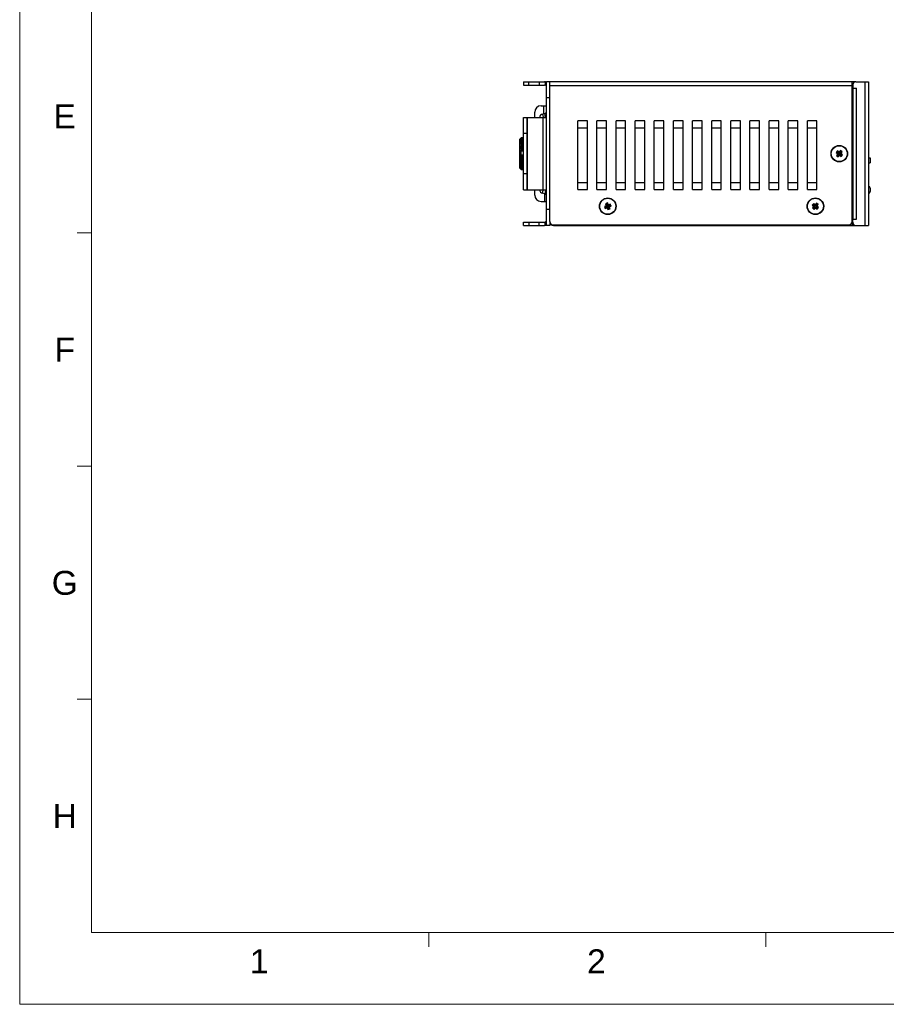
# Model space of a CAD drawing. Extents: x 879 to 1770, y -20 to 610.
# Tile 1 of 16: x 879 to 1150, y -20 to 288. Entities that reach past the tile are written whole.
import ezdxf
from ezdxf.enums import TextEntityAlignment as Align

# ---------------------------------------------------------------- set-up
doc = ezdxf.new("R2010")
doc.units = 0
doc.header["$LTSCALE"] = 2
doc.header["$MEASUREMENT"] = 0
doc.layers.get('0').update_dxf_attribs({"linetype": 'CONTINUOUS'})
for name, color, linetype in [('1X1_LED_DXF_CONTINUOUS_105', 7, 'CONTINUOUS'), ('307228297C-EDXF_CONTINUO92', 7, 'CONTINUOUS'), ('3105460500_DXF_CONTINUOU99', 7, 'CONTINUOUS'), ('3246193300_IDXF_CONTINU101', 7, 'CONTINUOUS'), ('3991140700_PDXF_CONTINUO89', 7, 'CONTINUOUS'), ('3991141100_CDXF_CONTINUO88', 7, 'CONTINUOUS'), ('3991141200_BDXF_CONTINUO91', 7, 'CONTINUOUS'), ('46-111-501-1DXF_CONTINU103', 7, 'CONTINUOUS'), ('_DVS-G005I00DXF_CONTINUO94', 7, 'CONTINUOUS'), ('BACK_PLATE_2DXF_CONTINU100', 7, 'CONTINUOUS'), ('SNAP_2_DXF_CONTINUOUS_LINE', 7, 'CONTINUOUS')]:
    doc.layers.add(name, color=color, linetype=linetype)
doc.styles.add('TEXTSTYLE_1', font='ARIAL.TTF')

msp = doc.modelspace()

# ---------------------------------------------------------------- linework, layer by layer
at = {"linetype": 'Continuous', "lineweight": 5}
for p, q in [((878.658, 609.697), (878.658, -20.303)), ((901.158, 587.197), (901.158, 2.197)), ((901.158, 221.572), (896.658, 221.572)), ((901.158, 148.447), (896.658, 148.447)), ((901.158, 75.322), (896.658, 75.322)), ((901.158, 2.197), (1747.158, 2.197)), ((1006.908, 2.197), (1006.908, -2.303)), ((1112.658, 2.197), (1112.658, -2.303)), ((878.658, -20.303), (1769.658, -20.303))]:
    msp.add_line(p, q, dxfattribs=at)
at = {"layer": '1X1_LED_DXF_CONTINUOUS_105', "color": 7, "linetype": 'Continuous'}
msp.add_arc((1144.002, 235.038), 1.45, 306.03742, 53.96258, dxfattribs=at)
at = {"layer": '307228297C-EDXF_CONTINUO92', "color": 7, "linetype": 'Continuous'}
for p, q in [((1144.852, 245.124), (1145.352, 245.124)), ((1145.352, 245.124), (1145.352, 243.519)), ((1144.852, 243.519), (1145.352, 243.519))]:
    msp.add_line(p, q, dxfattribs=at)
at = {"layer": '3105460500_DXF_CONTINUOU99', "color": 7, "linetype": 'Continuous'}
for p, q in [((1135.067, 247.282), (1134.644, 246.724)), ((1135.585, 246.889), (1135.067, 247.282)), ((1135.067, 247.282), (1135.118, 246.906)), ((1135.978, 247.406), (1135.585, 246.889)), ((1136.029, 247.031), (1135.636, 246.513)), ((1136.535, 246.983), (1135.978, 247.406)), ((1135.978, 247.406), (1136.029, 247.031)), ((1136.16, 246.932), (1136.029, 247.031)), ((1136.142, 246.466), (1136.535, 246.983)), ((1136.535, 246.983), (1136.16, 246.932)), ((1134.644, 246.724), (1135.019, 246.775)), ((1134.644, 246.724), (1135.161, 246.331)), ((1135.161, 246.331), (1134.769, 245.813)), ((1134.769, 245.813), (1135.144, 245.865)), ((1134.769, 245.813), (1135.326, 245.39)), ((1135.118, 246.906), (1135.019, 246.775)), ((1135.019, 246.775), (1135.537, 246.383)), ((1135.636, 246.513), (1135.118, 246.906)), ((1135.537, 246.383), (1135.144, 245.865)), ((1135.144, 245.865), (1135.275, 245.766)), ((1135.161, 246.331), (1135.537, 246.383)), ((1135.275, 245.766), (1135.668, 246.283)), ((1135.326, 245.39), (1135.275, 245.766)), ((1135.326, 245.39), (1135.719, 245.908)), ((1135.585, 246.889), (1135.636, 246.513)), ((1135.668, 246.283), (1136.185, 245.89)), ((1135.719, 245.908), (1135.668, 246.283)), ((1135.719, 245.908), (1136.237, 245.515)), ((1135.767, 246.414), (1136.16, 246.932)), ((1136.142, 246.466), (1135.767, 246.414)), ((1136.285, 246.021), (1135.767, 246.414)), ((1136.66, 246.073), (1136.142, 246.466)), ((1136.185, 245.89), (1136.285, 246.021)), ((1136.237, 245.515), (1136.185, 245.89)), ((1136.237, 245.515), (1136.66, 246.073)), ((1136.66, 246.073), (1136.285, 246.021)), ((1062.595, 230.088), (1061.994, 229.84)), ((1061.994, 229.84), (1062.261, 229.193)), ((1061.994, 229.84), (1062.344, 229.695)), ((1062.261, 229.193), (1062.407, 229.543)), ((1062.261, 229.193), (1062.862, 229.441)), ((1062.945, 229.943), (1062.344, 229.695)), ((1062.344, 229.695), (1062.407, 229.543)), ((1062.993, 230.956), (1062.346, 230.689)), ((1062.346, 230.689), (1062.595, 230.088)), ((1062.346, 230.689), (1062.696, 230.544)), ((1062.407, 229.543), (1063.007, 229.791)), ((1062.595, 230.088), (1062.945, 229.943)), ((1062.848, 230.606), (1062.696, 230.544)), ((1062.696, 230.544), (1062.945, 229.943)), ((1062.993, 230.956), (1062.848, 230.606)), ((1063.096, 230.005), (1062.848, 230.606)), ((1062.862, 229.441), (1063.007, 229.791)), ((1062.862, 229.441), (1063.11, 228.84)), ((1063.242, 230.355), (1062.993, 230.956)), ((1063.007, 229.791), (1063.256, 229.19)), ((1063.242, 230.355), (1063.096, 230.005)), ((1063.697, 230.254), (1063.096, 230.005)), ((1063.11, 228.84), (1063.256, 229.19)), ((1063.11, 228.84), (1063.757, 229.108)), ((1063.159, 229.854), (1063.76, 230.102)), ((1063.407, 229.253), (1063.159, 229.854)), ((1063.509, 229.709), (1063.159, 229.854)), ((1063.842, 230.604), (1063.242, 230.355)), ((1063.256, 229.19), (1063.407, 229.253)), ((1063.757, 229.108), (1063.407, 229.253)), ((1063.509, 229.709), (1064.11, 229.957)), ((1063.757, 229.108), (1063.509, 229.709)), ((1063.842, 230.604), (1063.697, 230.254)), ((1063.76, 230.102), (1063.697, 230.254)), ((1064.11, 229.957), (1063.76, 230.102)), ((1064.11, 229.957), (1063.842, 230.604)), ((1127.626, 230.818), (1127.167, 230.29)), ((1127.167, 230.29), (1127.545, 230.316)), ((1127.167, 230.29), (1127.658, 229.864)), ((1127.658, 229.864), (1127.232, 229.373)), ((1127.232, 229.373), (1127.61, 229.399)), ((1127.232, 229.373), (1127.76, 228.914)), ((1127.653, 230.44), (1127.545, 230.316)), ((1127.545, 230.316), (1128.036, 229.89)), ((1128.036, 229.89), (1127.61, 229.399)), ((1127.61, 229.399), (1127.734, 229.292)), ((1128.117, 230.392), (1127.626, 230.818)), ((1127.626, 230.818), (1127.653, 230.44)), ((1128.144, 230.014), (1127.653, 230.44)), ((1127.658, 229.864), (1128.036, 229.89)), ((1127.734, 229.292), (1128.16, 229.783)), ((1127.76, 228.914), (1127.734, 229.292)), ((1127.76, 228.914), (1128.187, 229.405)), ((1128.543, 230.883), (1128.117, 230.392)), ((1128.117, 230.392), (1128.144, 230.014)), ((1128.57, 230.505), (1128.144, 230.014)), ((1128.16, 229.783), (1128.651, 229.356)), ((1128.187, 229.405), (1128.16, 229.783)), ((1128.187, 229.405), (1128.677, 228.978)), ((1128.268, 229.906), (1128.694, 230.397)), ((1128.646, 229.933), (1128.268, 229.906)), ((1128.758, 229.48), (1128.268, 229.906)), ((1129.072, 230.424), (1128.543, 230.883)), ((1128.543, 230.883), (1128.57, 230.505)), ((1128.694, 230.397), (1128.57, 230.505)), ((1128.646, 229.933), (1129.072, 230.424)), ((1129.136, 229.507), (1128.646, 229.933)), ((1128.651, 229.356), (1128.758, 229.48)), ((1128.677, 228.978), (1128.651, 229.356)), ((1128.677, 228.978), (1129.136, 229.507)), ((1129.072, 230.424), (1128.694, 230.397)), ((1129.136, 229.507), (1128.758, 229.48))]:
    msp.add_line(p, q, dxfattribs=at)
for centre in [(1135.652, 246.398), (1063.052, 229.898), (1128.152, 229.898)]:
    msp.add_circle(centre, 2.5, dxfattribs=at)
at = {"layer": '3246193300_IDXF_CONTINU101', "color": 3, "linetype": 'Continuous'}
msp.add_line((1139.652, 225.328), (1139.852, 225.328), dxfattribs=at)
at = {"layer": '3991140700_PDXF_CONTINUO89', "color": 7, "linetype": 'Continuous'}
for p, q in [((1140.852, 268.898), (1144.852, 268.898)), ((1143.652, 268.898), (1143.652, 223.898)), ((1144.852, 268.898), (1144.852, 223.898)), ((1139.666, 265.898), (1139.852, 265.898)), ((1139.852, 267.898), (1139.852, 265.898)), ((1139.852, 266.898), (1141.052, 266.898)), ((1139.864, 266.898), (1139.864, 225.898)), ((1141.052, 225.898), (1141.052, 266.898)), ((1139.666, 226.898), (1139.852, 226.898)), ((1139.852, 224.898), (1139.852, 226.898)), ((1139.852, 225.898), (1141.052, 225.898)), ((1140.852, 223.898), (1144.852, 223.898))]:
    msp.add_line(p, q, dxfattribs=at)
for centre, start, end in [((1140.852, 267.898), 90, 180), ((1140.852, 224.898), 180, 270)]:
    msp.add_arc(centre, 1, start, end, dxfattribs=at)
at = {"layer": '3991141100_CDXF_CONTINUO88', "color": 3, "linetype": 'Continuous'}
for p, q in [((1044.852, 225.098), (1044.852, 268.898)), ((1140.852, 268.898), (1044.852, 268.898)), ((1139.652, 225.098), (1139.652, 268.898)), ((1139.652, 267.698), (1044.852, 267.698)), ((1053.652, 235.107), (1053.652, 256.69)), ((1056.652, 256.69), (1053.652, 256.69)), ((1056.652, 235.107), (1056.652, 256.69)), ((1059.652, 235.107), (1059.652, 256.69)), ((1062.652, 256.69), (1059.652, 256.69)), ((1062.652, 235.107), (1062.652, 256.69)), ((1065.652, 235.107), (1065.652, 256.69)), ((1068.652, 256.69), (1065.652, 256.69)), ((1068.652, 235.107), (1068.652, 256.69)), ((1071.652, 235.107), (1071.652, 256.69)), ((1074.652, 256.69), (1071.652, 256.69)), ((1074.652, 235.107), (1074.652, 256.69)), ((1077.652, 235.107), (1077.652, 256.69)), ((1080.652, 256.69), (1077.652, 256.69)), ((1080.652, 235.107), (1080.652, 256.69)), ((1083.652, 235.107), (1083.652, 256.69)), ((1086.652, 256.69), (1083.652, 256.69)), ((1086.652, 235.107), (1086.652, 256.69)), ((1089.652, 235.107), (1089.652, 256.69)), ((1092.652, 256.69), (1089.652, 256.69)), ((1092.652, 235.107), (1092.652, 256.69)), ((1095.652, 235.107), (1095.652, 256.69)), ((1098.652, 256.69), (1095.652, 256.69)), ((1098.652, 235.107), (1098.652, 256.69)), ((1101.652, 235.107), (1101.652, 256.69)), ((1104.652, 256.69), (1101.652, 256.69)), ((1104.652, 235.107), (1104.652, 256.69)), ((1110.652, 256.69), (1107.652, 256.69)), ((1107.652, 235.107), (1107.652, 256.69)), ((1110.652, 235.107), (1110.652, 256.69)), ((1116.652, 256.69), (1113.652, 256.69)), ((1113.652, 235.107), (1113.652, 256.69)), ((1116.652, 235.107), (1116.652, 256.69)), ((1122.652, 256.69), (1119.652, 256.69)), ((1119.652, 235.107), (1119.652, 256.69)), ((1122.652, 235.107), (1122.652, 256.69)), ((1128.652, 256.69), (1125.652, 256.69)), ((1125.652, 235.107), (1125.652, 256.69)), ((1128.652, 235.107), (1128.652, 256.69)), ((1056.652, 254.398), (1053.652, 254.398)), ((1062.652, 254.398), (1059.652, 254.398)), ((1068.652, 254.398), (1065.652, 254.398)), ((1074.652, 254.398), (1071.652, 254.398)), ((1080.652, 254.398), (1077.652, 254.398)), ((1086.652, 254.398), (1083.652, 254.398)), ((1092.652, 254.398), (1089.652, 254.398)), ((1098.652, 254.398), (1095.652, 254.398)), ((1104.652, 254.398), (1101.652, 254.398)), ((1110.652, 254.398), (1107.652, 254.398)), ((1116.652, 254.398), (1113.652, 254.398)), ((1122.652, 254.398), (1119.652, 254.398)), ((1128.652, 254.398), (1125.652, 254.398)), ((1053.652, 237.398), (1056.652, 237.398)), ((1053.652, 235.107), (1056.652, 235.107)), ((1059.652, 237.398), (1062.652, 237.398)), ((1059.652, 235.107), (1062.652, 235.107)), ((1065.652, 237.398), (1068.652, 237.398)), ((1065.652, 235.107), (1068.652, 235.107)), ((1071.652, 237.398), (1074.652, 237.398)), ((1071.652, 235.107), (1074.652, 235.107)), ((1077.652, 237.398), (1080.652, 237.398)), ((1077.652, 235.107), (1080.652, 235.107)), ((1083.652, 237.398), (1086.652, 237.398)), ((1083.652, 235.107), (1086.652, 235.107)), ((1089.652, 237.398), (1092.652, 237.398)), ((1089.652, 235.107), (1092.652, 235.107)), ((1095.652, 237.398), (1098.652, 237.398)), ((1095.652, 235.107), (1098.652, 235.107)), ((1101.652, 237.398), (1104.652, 237.398)), ((1101.652, 235.107), (1104.652, 235.107)), ((1107.652, 237.398), (1110.652, 237.398)), ((1107.652, 235.107), (1110.652, 235.107)), ((1113.652, 237.398), (1116.652, 237.398)), ((1113.652, 235.107), (1116.652, 235.107)), ((1119.652, 237.398), (1122.652, 237.398)), ((1119.652, 235.107), (1122.652, 235.107)), ((1125.652, 237.398), (1128.652, 237.398)), ((1125.652, 235.107), (1128.652, 235.107)), ((1045.852, 224.098), (1138.652, 224.098))]:
    msp.add_line(p, q, dxfattribs=at)
at = {"layer": '3991141100_CDXF_CONTINUO88', "color": 7, "linetype": 'Continuous'}
msp.add_line((1139.852, 267.898), (1139.652, 267.898), dxfattribs=at)
at = {"layer": '3991141100_CDXF_CONTINUO88', "color": 3, "linetype": 'Continuous'}
for centre in [(1135.652, 246.398), (1063.052, 229.898), (1128.152, 229.898)]:
    msp.add_circle(centre, 2.6, dxfattribs=at)
for centre, start, end in [((1045.852, 225.098), 180, 270), ((1138.652, 225.098), 270, 0)]:
    msp.add_arc(centre, 1, start, end, dxfattribs=at)
at = {"layer": '3991141200_BDXF_CONTINUO91', "color": 7, "linetype": 'Continuous'}
for p, q in [((1046.052, 223.898), (1046.052, 224.098)), ((1046.052, 223.898), (1140.852, 223.898)), ((1050.052, 223.898), (1050.052, 224.098)), ((1050.552, 223.898), (1050.552, 224.098)), ((1050.802, 224.098), (1050.802, 223.898)), ((1051.052, 224.098), (1051.052, 224.035)), ((1133.152, 224.098), (1133.152, 224.035)), ((1133.402, 223.898), (1133.402, 224.098)), ((1133.652, 223.898), (1133.652, 224.098)), ((1134.152, 223.898), (1134.152, 224.098)), ((1139.652, 224.898), (1139.652, 223.898))]:
    msp.add_line(p, q, dxfattribs=at)
at = {"layer": '3991141200_BDXF_CONTINUO91', "color": 3, "linetype": 'Continuous'}
msp.add_line((1139.652, 224.898), (1139.852, 224.898), dxfattribs=at)
at = {"layer": '3991141200_BDXF_CONTINUO91', "color": 7, "linetype": 'Continuous'}
msp.add_arc((1046.052, 225.098), 1.2, 180, 270, dxfattribs=at)
for points, start_tangent, end_tangent in [([(1050.802, 223.898), (1050.87, 223.899), (1050.925, 223.901), (1050.964, 223.906), (1050.994, 223.916), (1051.016, 223.931), (1051.032, 223.95), (1051.043, 223.974), (1051.05, 224.002)], (1, 0), (0.1430165, 0.9897203)), ([(1051.05, 224.002), (1051.052, 224.035)], (0.1430165, 0.9897203), (0, 1)), ([(1133.154, 224.002), (1133.152, 224.035)], (-0.1430165, 0.9897203), (0, 1)), ([(1133.402, 223.898), (1133.334, 223.899), (1133.279, 223.901), (1133.24, 223.906), (1133.21, 223.916), (1133.188, 223.931), (1133.172, 223.95), (1133.161, 223.974), (1133.154, 224.002)], (-1, 0), (-0.1430165, 0.9897203))]:
    msp.add_spline(points, degree=3, dxfattribs=dict(at, start_tangent=start_tangent, end_tangent=end_tangent))
at = {"layer": '46-111-501-1DXF_CONTINU103', "color": 6, "linetype": 'Continuous'}
for p, q in [((1035.452, 250.898), (1035.939, 251.385)), ((1035.452, 241.898), (1035.452, 250.898)), ((1035.752, 251.17), (1035.752, 251.183)), ((1035.766, 251.183), (1035.752, 251.183)), ((1035.752, 250.67), (1035.752, 250.734)), ((1035.859, 250.734), (1035.752, 250.734)), ((1035.752, 250.363), (1035.752, 250.41)), ((1035.856, 250.41), (1035.752, 250.41)), ((1035.752, 249.992), (1035.752, 250.048)), ((1036.652, 250.048), (1035.752, 250.048)), ((1035.864, 251.301), (1035.88, 251.317)), ((1035.879, 250.882), (1036.652, 250.882)), ((1035.88, 251.326), (1035.913, 251.359)), ((1035.88, 251.317), (1035.91, 251.317)), ((1035.88, 250.562), (1036.652, 250.562)), ((1035.88, 250.199), (1036.652, 250.199)), ((1036.652, 250.435), (1035.926, 250.435)), ((1035.938, 250.769), (1035.952, 250.764)), ((1035.939, 251.385), (1035.952, 251.398)), ((1035.952, 251.395), (1035.952, 251.398)), ((1036.652, 251.398), (1035.952, 251.398)), ((1035.952, 251.395), (1036.652, 251.395)), ((1035.952, 250.998), (1035.952, 251.357)), ((1036.652, 251.357), (1035.952, 251.357)), ((1035.952, 250.998), (1036.652, 250.998)), ((1036.652, 250.769), (1035.952, 250.769)), ((1035.952, 250.687), (1035.952, 250.764)), ((1036.652, 250.764), (1035.952, 250.764)), ((1035.952, 250.687), (1036.652, 250.687)), ((1035.952, 250.331), (1035.952, 250.424)), ((1036.652, 250.424), (1035.952, 250.424)), ((1035.952, 250.331), (1036.652, 250.331)), ((1035.352, 249.298), (1035.352, 243.498)), ((1035.752, 249.565), (1035.752, 249.628)), ((1036.652, 249.628), (1035.752, 249.628)), ((1035.88, 249.587), (1035.752, 249.565)), ((1035.752, 249.088), (1035.752, 249.158)), ((1036.652, 249.158), (1035.752, 249.158)), ((1035.88, 249.09), (1035.752, 249.088)), ((1035.752, 248.568), (1035.752, 248.644)), ((1036.652, 248.644), (1035.752, 248.644)), ((1035.752, 248.568), (1036.652, 248.568)), ((1035.88, 248.552), (1035.752, 248.568)), ((1035.752, 248.015), (1035.752, 248.095)), ((1036.652, 248.095), (1035.752, 248.095)), ((1035.752, 248.015), (1036.652, 248.015)), ((1035.752, 247.378), (1035.752, 247.518)), ((1036.652, 247.518), (1035.752, 247.518)), ((1035.752, 247.378), (1036.652, 247.378)), ((1036.652, 247.325), (1035.878, 247.325)), ((1035.88, 250.032), (1035.916, 250.039)), ((1035.88, 249.776), (1036.652, 249.776)), ((1035.88, 249.587), (1035.902, 249.589)), ((1035.88, 249.299), (1036.652, 249.299)), ((1035.88, 249.09), (1035.887, 249.091)), ((1036.652, 249.09), (1035.88, 249.09)), ((1035.88, 248.777), (1036.652, 248.777)), ((1036.652, 248.552), (1035.88, 248.552)), ((1035.88, 248.218), (1036.652, 248.218)), ((1036.652, 247.979), (1035.88, 247.979)), ((1035.88, 247.629), (1036.652, 247.629)), ((1036.652, 249.589), (1035.901, 249.589)), ((1036.652, 249.587), (1035.901, 249.587)), ((1036.652, 250.039), (1035.915, 250.039)), ((1036.652, 250.032), (1035.915, 250.032)), ((1035.952, 249.913), (1035.952, 250.02)), ((1036.652, 250.02), (1035.952, 250.02)), ((1035.952, 249.913), (1036.652, 249.913)), ((1035.952, 249.439), (1035.952, 249.56)), ((1036.652, 249.56), (1035.952, 249.56)), ((1035.952, 249.439), (1036.652, 249.439)), ((1035.952, 248.918), (1035.952, 249.049)), ((1036.652, 249.049), (1035.952, 249.049)), ((1035.952, 248.918), (1036.652, 248.918)), ((1035.952, 248.357), (1035.952, 248.497)), ((1036.652, 248.497), (1035.952, 248.497)), ((1035.952, 248.357), (1036.652, 248.357)), ((1035.952, 247.765), (1035.952, 247.912)), ((1036.652, 247.912), (1035.952, 247.912)), ((1035.952, 247.765), (1036.652, 247.765)), ((1035.952, 245.965), (1035.952, 247.209)), ((1036.652, 247.209), (1035.952, 247.209)), ((1035.752, 245.637), (1035.752, 245.779)), ((1036.652, 245.779), (1035.752, 245.779)), ((1035.752, 245.637), (1036.652, 245.637)), ((1035.752, 245.049), (1035.752, 245.131)), ((1036.652, 245.131), (1035.752, 245.131)), ((1035.752, 245.049), (1036.652, 245.049)), ((1035.752, 244.483), (1035.752, 244.561)), ((1036.652, 244.561), (1035.752, 244.561)), ((1035.752, 244.483), (1036.652, 244.483)), ((1035.752, 244.02), (1035.88, 244.029)), ((1035.752, 243.946), (1035.752, 244.02)), ((1036.652, 244.02), (1035.752, 244.02)), ((1035.752, 243.946), (1036.652, 243.946)), ((1035.878, 245.842), (1036.652, 245.842)), ((1036.652, 245.535), (1035.88, 245.535)), ((1035.88, 245.178), (1036.652, 245.178)), ((1036.652, 244.934), (1035.88, 244.934)), ((1035.88, 244.589), (1036.652, 244.589)), ((1036.652, 244.355), (1035.88, 244.355)), ((1035.88, 244.029), (1036.652, 244.029)), ((1036.652, 245.965), (1035.952, 245.965)), ((1035.952, 245.279), (1035.952, 245.403)), ((1035.952, 245.403), (1036.652, 245.403)), ((1036.652, 245.279), (1035.952, 245.279)), ((1035.952, 244.677), (1035.952, 244.796)), ((1035.952, 244.796), (1036.652, 244.796)), ((1036.652, 244.677), (1035.952, 244.677)), ((1035.952, 244.102), (1035.952, 244.215)), ((1035.952, 244.215), (1036.652, 244.215)), ((1036.652, 244.102), (1035.952, 244.102)), ((1035.452, 241.898), (1035.749, 241.601)), ((1035.752, 243.448), (1035.752, 243.516)), ((1035.752, 243.516), (1035.88, 243.506)), ((1035.752, 243.448), (1036.652, 243.448)), ((1035.752, 242.997), (1035.752, 243.058)), ((1035.752, 242.997), (1036.652, 242.997)), ((1035.752, 242.599), (1035.752, 242.652)), ((1035.752, 242.599), (1035.898, 242.599)), ((1035.752, 242.233), (1035.752, 242.305)), ((1035.752, 242.233), (1035.897, 242.233)), ((1035.752, 241.656), (1035.752, 241.68)), ((1035.752, 241.656), (1035.78, 241.656)), ((1035.752, 241.6), (1035.752, 241.604)), ((1035.88, 241.517), (1035.853, 241.546)), ((1035.88, 241.47), (1035.875, 241.475)), ((1036.652, 242.083), (1035.879, 242.083)), ((1036.652, 243.809), (1035.88, 243.809)), ((1035.88, 243.506), (1035.889, 243.506)), ((1035.88, 243.506), (1036.652, 243.506)), ((1036.652, 243.304), (1035.88, 243.304)), ((1036.652, 242.848), (1035.88, 242.848)), ((1036.652, 242.447), (1035.88, 242.447)), ((1036.652, 241.517), (1035.88, 241.517)), ((1035.89, 241.47), (1035.88, 241.47)), ((1035.9, 241.451), (1035.88, 241.47)), ((1036.652, 243.506), (1035.888, 243.506)), ((1035.916, 241.434), (1035.9, 241.451)), ((1035.903, 243.029), (1036.652, 243.029)), ((1036.652, 243.026), (1035.903, 243.026)), ((1035.916, 242.604), (1036.652, 242.604)), ((1036.652, 242.597), (1035.916, 242.597)), ((1036.652, 242.226), (1035.927, 242.226)), ((1035.938, 241.412), (1035.936, 241.414)), ((1035.952, 241.399), (1035.938, 241.412)), ((1035.948, 241.523), (1035.952, 241.525)), ((1036.652, 241.523), (1035.948, 241.523)), ((1036.652, 241.418), (1035.951, 241.418)), ((1035.952, 243.563), (1035.952, 243.669)), ((1035.952, 243.669), (1036.652, 243.669)), ((1036.652, 243.563), (1035.952, 243.563)), ((1035.952, 243.07), (1035.952, 243.165)), ((1035.952, 243.165), (1036.652, 243.165)), ((1036.652, 243.07), (1035.952, 243.07)), ((1035.952, 242.628), (1035.952, 242.713)), ((1035.952, 242.713), (1036.652, 242.713)), ((1036.652, 242.628), (1035.952, 242.628)), ((1035.952, 242.246), (1035.952, 242.318)), ((1035.952, 242.318), (1036.652, 242.318)), ((1036.652, 242.246), (1035.952, 242.246)), ((1035.952, 241.94), (1035.952, 241.961)), ((1035.952, 241.961), (1036.652, 241.961)), ((1036.652, 241.94), (1035.952, 241.94)), ((1035.952, 241.525), (1035.952, 241.535)), ((1035.952, 241.535), (1036.652, 241.535)), ((1036.652, 241.525), (1035.952, 241.525)), ((1035.952, 241.418), (1035.952, 241.431)), ((1035.952, 241.431), (1036.652, 241.431)), ((1035.952, 241.418), (1035.952, 241.418)), ((1035.952, 241.399), (1036.652, 241.399))]:
    msp.add_line(p, q, dxfattribs=at)
for centre, radius, start, end in [((1060.658, 227.418), 34.426, 136.07164, 136.34216), ((1058.827, 226.235), 33.974, 132.49051, 132.78136), ((1065.612, 225.331), 39.203, 139.32637, 139.61172), ((1051.747, 223.692), 31.364, 120.39149, 120.66371), ((1064.605, 226.233), 37.643, 139.73685, 140.0401), ((1050.092, 219.08), 34.413, 114.39184, 114.62672), ((1064.326, 225.904), 37.408, 139.49968, 139.80334), ((1042.144, 245.187), 8.77, 135.03033, 135.2698), ((1035.452, 249.298), 0.1, 90, 180), ((1048.805, 208.771), 43.239, 107.39316, 107.57149), ((1063.535, 225.571), 36.751, 138.80543, 139.11021), ((1062.282, 225.214), 35.738, 137.62668, 137.93292), ((1060.647, 224.791), 34.479, 135.91697, 136.22443), ((1058.732, 224.229), 33.131, 133.60987, 133.91724), ((1048.529, 294.163), 47.884, 254.52423, 254.68353), ((1056.658, 223.404), 31.915, 130.6189, 130.92318), ((1050.421, 282.565), 38.123, 247.36953, 247.57551), ((1051.524, 214.249), 35.255, 116.34598, 116.57585), ((1055.161, 269.841), 31.025, 231.27314, 231.57636), ((1049.349, 207.834), 39.698, 109.83265, 110.02972), ((1057.251, 268.769), 32.013, 227.81116, 228.12046), ((1048.347, 187.118), 58.807, 102.23869, 102.36669), ((1059.26, 268.072), 33.303, 225.09859, 225.40952), ((1061.063, 267.578), 34.628, 223.03589, 223.3462), ((1035.452, 243.498), 0.1, 180, 270), ((1062.545, 267.189), 35.798, 221.54291, 221.85176), ((1048.393, 298.501), 56.866, 257.15635, 257.28897), ((1063.615, 266.845), 36.675, 220.56026, 220.86769), ((1049.422, 279.3), 39.115, 249.54345, 249.74399), ((1064.204, 266.515), 37.169, 220.04863, 220.35517), ((1050.878, 271.838), 33.181, 242.88011, 243.12886), ((1065.532, 267.404), 38.993, 220.20561, 220.49357), ((1057.754, 267.077), 33.602, 229.09723, 229.38285), ((1061.336, 265.159), 34.741, 222.57266, 222.81797), ((1058.852, 265.464), 33.21, 225.92766, 226.2351), ((1059.752, 265.162), 33.633, 224.47248, 224.77203), ((1040.869, 246.345), 6.975, 224.75408, 224.98825)]:
    msp.add_arc(centre, radius, start, end, dxfattribs=at)
for points, start_tangent, end_tangent in [([(1035.879, 251.287), (1035.905, 251.312), (1035.929, 251.336), (1035.952, 251.357)], (0.7118613, 0.7023201), (0.7390879, 0.673609)), ([(1035.952, 250.998), (1035.946, 250.979), (1035.932, 250.953), (1035.909, 250.92), (1035.879, 250.882)], (-0.1285935, -0.9916974), (-0.6517292, -0.7584517)), ([(1035.932, 251.372), (1035.91, 251.348), (1035.88, 251.317)], (-0.6701301, -0.7422436), (-0.6942058, -0.7197766)), ([(1035.88, 250.746), (1035.913, 250.763), (1035.937, 250.769), (1035.938, 250.769)], (0.8540473, 0.5201954), (0.9996057, -0.0280794)), ([(1035.952, 250.687), (1035.946, 250.664), (1035.932, 250.635), (1035.91, 250.601), (1035.88, 250.562)], (-0.1027869, -0.9947034), (-0.6462772, -0.7631027)), ([(1035.88, 250.421), (1035.913, 250.433), (1035.928, 250.435)], (0.9011212, 0.4335673), (0.9999958, -0.002912)), ([(1035.952, 250.331), (1035.946, 250.305), (1035.932, 250.273), (1035.91, 250.238), (1035.88, 250.199)], (-0.087531, -0.9961618), (-0.6494304, -0.760421)), ([(1035.928, 250.435), (1035.937, 250.434), (1035.952, 250.424)], (0.9999958, -0.002912), (0.5519284, -0.8338915)), ([(1035.952, 251.395), (1035.946, 251.388), (1035.932, 251.372)], (-0.520661, -0.8537635), (-0.6701301, -0.7422436)), ([(1035.878, 247.325), (1035.91, 247.305), (1035.934, 247.278), (1035.948, 247.244), (1035.952, 247.209)], (0.9243669, -0.3815046), (0, -1)), ([(1035.952, 249.913), (1035.946, 249.884), (1035.932, 249.851), (1035.91, 249.814), (1035.88, 249.776)], (-0.0772606, -0.9970109), (-0.6585963, -0.7524965)), ([(1035.952, 249.439), (1035.946, 249.409), (1035.932, 249.374), (1035.91, 249.337), (1035.88, 249.299)], (-0.0701264, -0.9975381), (-0.6739368, -0.738789)), ([(1035.952, 248.918), (1035.946, 248.886), (1035.932, 248.85), (1035.91, 248.813), (1035.88, 248.777)], (-0.0651319, -0.9978767), (-0.6956787, -0.7183531)), ([(1035.88, 248.552), (1035.913, 248.543), (1035.937, 248.524), (1035.952, 248.497)], (0.9964258, -0.0844725), (0.3048592, -0.9523974)), ([(1035.952, 248.357), (1035.946, 248.323), (1035.932, 248.287), (1035.91, 248.251), (1035.88, 248.218)], (-0.061705, -0.9980944), (-0.7240323, -0.6897661)), ([(1035.88, 247.979), (1035.913, 247.965), (1035.937, 247.942), (1035.952, 247.912)], (0.9748507, -0.2228589), (0.2807541, -0.9597797)), ([(1035.952, 247.765), (1035.946, 247.73), (1035.932, 247.695), (1035.91, 247.66), (1035.88, 247.629)], (-0.0595085, -0.9982278), (-0.7590368, -0.6510477)), ([(1035.887, 249.091), (1035.913, 249.087), (1035.937, 249.072), (1035.952, 249.049)], (0.9999999, -0.0003419), (0.3384509, -0.9409841)), ([(1035.902, 249.589), (1035.913, 249.588), (1035.937, 249.579), (1035.952, 249.56)], (0.9999948, -0.0032119), (0.3856239, -0.9226561)), ([(1035.916, 250.039), (1035.937, 250.035), (1035.952, 250.02)], (0.9999963, 0.0027361), (0.4531375, -0.8914406)), ([(1035.878, 245.842), (1035.91, 245.864), (1035.934, 245.894), (1035.947, 245.928), (1035.952, 245.965)], (0.8961199, 0.4438119), (0, 1)), ([(1035.952, 245.403), (1035.95, 245.421), (1035.945, 245.44), (1035.938, 245.459), (1035.929, 245.479), (1035.916, 245.498), (1035.9, 245.517), (1035.88, 245.535)], (-0.0586882, 0.9982764), (-0.7834004, 0.6215174)), ([(1035.88, 245.178), (1035.9, 245.187), (1035.916, 245.199), (1035.929, 245.213), (1035.938, 245.228), (1035.945, 245.244), (1035.95, 245.261), (1035.952, 245.279)], (0.9406802, 0.3392944), (0.0605142, 0.9981673)), ([(1035.952, 244.796), (1035.95, 244.814), (1035.945, 244.833), (1035.938, 244.853), (1035.929, 244.873), (1035.916, 244.893), (1035.9, 244.914), (1035.88, 244.934)], (-0.0602392, 0.998184), (-0.7445105, 0.6676108)), ([(1035.88, 244.589), (1035.9, 244.595), (1035.916, 244.605), (1035.929, 244.617), (1035.938, 244.63), (1035.945, 244.645), (1035.95, 244.66), (1035.952, 244.677)], (0.9772699, 0.2119988), (0.06332, 0.9979933)), ([(1035.952, 244.215), (1035.95, 244.233), (1035.945, 244.251), (1035.938, 244.271), (1035.929, 244.291), (1035.916, 244.312), (1035.9, 244.334), (1035.88, 244.355)], (-0.0628891, 0.9980205), (-0.7121016, 0.7020765)), ([(1035.88, 244.029), (1035.9, 244.032), (1035.916, 244.039), (1035.929, 244.048), (1035.938, 244.06), (1035.945, 244.073), (1035.95, 244.087), (1035.952, 244.102)], (0.9975765, 0.0695786), (0.0675097, 0.9977186)), ([(1035.952, 241.961), (1035.946, 241.983), (1035.932, 242.011), (1035.909, 242.045), (1035.879, 242.083)], (-0.111966, 0.993712), (-0.6493233, 0.7605125)), ([(1035.879, 241.571), (1035.909, 241.546), (1035.932, 241.53), (1035.946, 241.523), (1035.948, 241.523)], (0.7590583, -0.6510227), (0.9980849, 0.0618586)), ([(1035.952, 243.669), (1035.95, 243.685), (1035.945, 243.703), (1035.938, 243.722), (1035.929, 243.743), (1035.916, 243.764), (1035.9, 243.787), (1035.88, 243.809)], (-0.0668811, 0.997761), (-0.6863629, 0.7272592)), ([(1035.952, 243.165), (1035.95, 243.181), (1035.945, 243.198), (1035.938, 243.216), (1035.929, 243.236), (1035.916, 243.258), (1035.9, 243.281), (1035.88, 243.304)], (-0.0726298, 0.997359), (-0.6671631, 0.7449117)), ([(1035.88, 243.029), (1035.9, 243.026), (1035.903, 243.026)], (0.9754889, -0.2200485), (0.9999998, 0.0006082)), ([(1035.952, 242.713), (1035.95, 242.727), (1035.945, 242.742), (1035.938, 242.76), (1035.929, 242.779), (1035.916, 242.801), (1035.9, 242.824), (1035.88, 242.848)], (-0.080843, 0.9967268), (-0.6542719, 0.7562594)), ([(1035.88, 242.604), (1035.9, 242.599), (1035.916, 242.597), (1035.916, 242.597)], (0.9381474, -0.346236), (1, 0.0000733)), ([(1035.952, 242.318), (1035.95, 242.331), (1035.945, 242.345), (1035.938, 242.361), (1035.929, 242.38), (1035.916, 242.4), (1035.9, 242.423), (1035.88, 242.447)], (-0.0927791, 0.9956867), (-0.6474811, 0.7620815)), ([(1035.88, 242.24), (1035.9, 242.231), (1035.916, 242.227), (1035.927, 242.226)], (0.8920133, -0.4520091), (0.9999988, 0.0015328)), ([(1035.952, 241.431), (1035.95, 241.435), (1035.945, 241.441), (1035.938, 241.451), (1035.929, 241.463), (1035.916, 241.477), (1035.9, 241.496), (1035.88, 241.517)], (-0.3220989, 0.946706), (-0.680461, 0.7327843)), ([(1035.88, 241.48), (1035.9, 241.461), (1035.916, 241.447), (1035.929, 241.435), (1035.938, 241.427), (1035.945, 241.421), (1035.95, 241.418)], (0.7221633, -0.6917226), (0.8500325, -0.5267303)), ([(1035.889, 243.506), (1035.9, 243.506), (1035.916, 243.51), (1035.929, 243.517), (1035.938, 243.526), (1035.945, 243.537), (1035.95, 243.55), (1035.952, 243.563)], (0.9999991, 0.0013526), (0.0735272, 0.9972932)), ([(1035.903, 243.026), (1035.916, 243.027), (1035.929, 243.031), (1035.938, 243.038), (1035.945, 243.047), (1035.95, 243.057), (1035.952, 243.07)], (0.9999998, 0.0006082), (0.0821319, 0.9966215)), ([(1035.916, 242.597), (1035.929, 242.598), (1035.938, 242.603), (1035.945, 242.609), (1035.95, 242.618), (1035.952, 242.628)], (1, 0.0000733), (0.0946854, 0.9955072)), ([(1035.927, 242.226), (1035.929, 242.226), (1035.938, 242.227), (1035.945, 242.232), (1035.95, 242.238), (1035.952, 242.246)], (0.9999988, 0.0015328), (0.1138359, 0.9934996)), ([(1035.952, 241.535), (1035.95, 241.643), (1035.95, 241.778), (1035.952, 241.94)], (-0.0279467, 0.9996094), (0.0149571, 0.9998881))]:
    msp.add_spline(points, degree=3, dxfattribs=dict(at, start_tangent=start_tangent, end_tangent=end_tangent))
at = {"layer": '_DVS-G005I00DXF_CONTINUO94', "color": 2, "linetype": 'Continuous', "const_width": 0.0852}
msp.add_lwpolyline([(1145.005, 232.498), (1144.852, 232.498)], dxfattribs=at)
at = {"layer": 'BACK_PLATE_2DXF_CONTINU100', "color": 7, "linetype": 'Continuous'}
for p, q in [((1036.652, 268.898), (1036.652, 267.898)), ((1036.652, 268.898), (1043.252, 268.898)), ((1038.352, 267.898), (1038.352, 268.898)), ((1041.499, 268.898), (1041.499, 267.898)), ((1043.468, 268.884), (1043.468, 267.858)), ((1044.852, 268.898), (1043.852, 268.898)), ((1044.852, 263.898), (1043.852, 263.898)), ((1042.641, 258.824), (1042.815, 257.839)), ((1042.815, 257.839), (1043.53, 257.965)), ((1043.53, 257.965), (1043.356, 258.95)), ((1043.731, 259.18), (1043.852, 259.089)), ((1042.641, 233.973), (1042.815, 234.958)), ((1043.53, 234.831), (1042.815, 234.958)), ((1043.53, 234.831), (1043.356, 233.847)), ((1043.852, 233.707), (1043.731, 233.617)), ((1044.852, 228.898), (1043.852, 228.898)), ((1036.652, 223.898), (1036.652, 224.898)), ((1036.652, 223.898), (1043.252, 223.898)), ((1038.352, 224.898), (1038.352, 223.898)), ((1041.499, 223.898), (1041.499, 224.898)), ((1043.468, 223.913), (1043.468, 224.939)), ((1044.852, 223.898), (1043.852, 223.898)), ((1044.852, 224.989), (1044.852, 223.898))]:
    msp.add_line(p, q, dxfattribs=at)
at = {"layer": 'BACK_PLATE_2DXF_CONTINU100', "color": 3, "linetype": 'Continuous'}
for p, q in [((1043.852, 223.898), (1043.852, 268.898)), ((1036.652, 267.898), (1043.252, 267.898)), ((1040.152, 257.698), (1040.152, 259.398)), ((1042.152, 261.398), (1043.834, 261.398)), ((1042.852, 261.398), (1042.852, 258.861)), ((1042.641, 258.824), (1043.356, 258.95)), ((1042.852, 257.839), (1042.852, 257.698)), ((1040.152, 233.398), (1040.152, 235.098)), ((1043.252, 235.098), (1043.252, 234.88)), ((1043.356, 233.847), (1042.641, 233.973)), ((1043.252, 233.847), (1043.252, 231.398)), ((1042.152, 231.398), (1043.852, 231.398)), ((1036.652, 224.898), (1043.252, 224.898))]:
    msp.add_line(p, q, dxfattribs=at)
at = {"layer": 'BACK_PLATE_2DXF_CONTINU100', "color": 7, "linetype": 'Continuous'}
for centre, radius, start, end in [((1043.252, 267.298), 1.6, 67.87215, 90), ((1042.85, 257.642), 0.2, 100, 163.68097), ((1043.252, 259.541), 1.6, 280, 292.13133), ((1042.85, 235.154), 0.2, 196.31903, 260), ((1043.252, 233.256), 1.6, 67.86867, 80), ((1043.252, 225.498), 1.6, 270, 292.12785)]:
    msp.add_arc(centre, radius, start, end, dxfattribs=at)
at = {"layer": 'BACK_PLATE_2DXF_CONTINU100', "color": 3, "linetype": 'Continuous'}
for centre, radius, start, end in [((1043.252, 267.298), 0.6, 0, 90), ((1042.152, 259.398), 2, 90, 180), ((1043.252, 259.541), 0.6, 280, 0), ((1042.85, 257.642), 1.2, 100, 177.23109), ((1043.252, 257.741), 0.6, 356.1188, 0), ((1042.85, 235.154), 1.2, 182.76891, 260), ((1043.252, 235.056), 0.6, 0, 3.8812), ((1042.152, 233.398), 2, 180, 270), ((1043.252, 233.256), 0.6, 0, 80), ((1043.252, 225.498), 0.6, 270, 0)]:
    msp.add_arc(centre, radius, start, end, dxfattribs=at)
at = {"layer": 'SNAP_2_DXF_CONTINUOUS_LINE', "color": 3, "linetype": 'Continuous'}
msp.add_line((1036.652, 235.098), (1036.652, 257.698), dxfattribs=at)
at = {"layer": 'SNAP_2_DXF_CONTINUOUS_LINE', "color": 7, "linetype": 'Continuous'}
for p, q in [((1036.652, 257.698), (1043.852, 257.698)), ((1037.652, 257.698), (1037.652, 235.098)), ((1037.852, 235.098), (1037.852, 257.698)), ((1042.652, 257.698), (1042.652, 235.098)), ((1037.652, 252.698), (1036.652, 252.698)), ((1037.652, 240.098), (1036.652, 240.098)), ((1036.652, 235.098), (1043.852, 235.098))]:
    msp.add_line(p, q, dxfattribs=at)

# ---------------------------------------------------------------- texts
at = {"linetype": 'Continuous', "lineweight": 5, "style": 'TEXTSTYLE_1'}
for s, p in [('E', (892.784, 254.338)), ('F', (892.784, 181.213)), ('G', (892.784, 108.088)), ('H', (892.784, 34.963)), ('1', (953.752, -10.561)), ('2', (1059.502, -10.561))]:
    msp.add_text(s, height=7.5, dxfattribs=at).set_placement(p, align=Align.CENTER)

doc.saveas('drawing.dxf')
